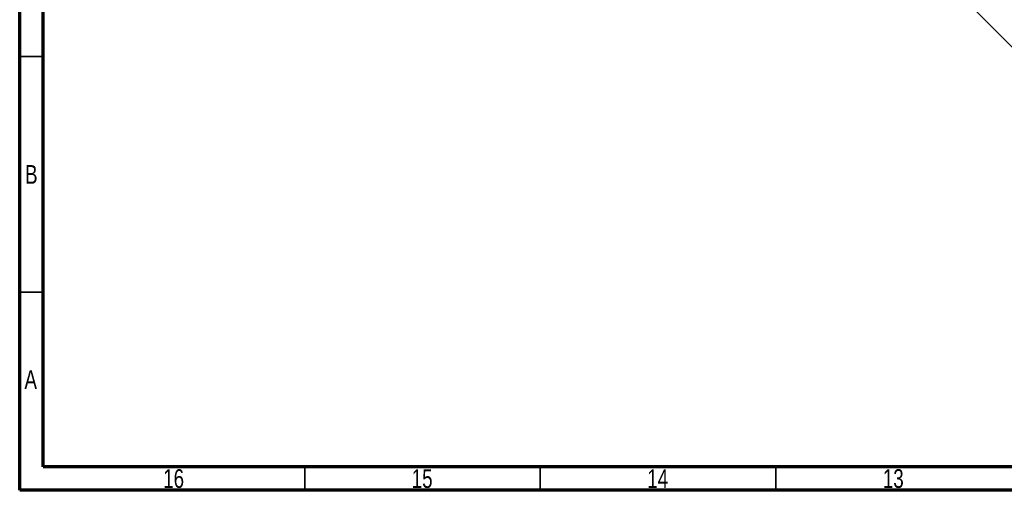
# Model space of a CAD drawing. Header units: millimetres. Extents: x 15 to 836, y 5 to 589.
# Tile 1 of 14: x 15 to 224, y 5 to 105. Entities that reach past the tile are written whole.
import ezdxf

# ---------------------------------------------------------------- set-up
doc = ezdxf.new("R2010")
doc.units = ezdxf.units.MM
doc.styles.add('SLDTEXTSTYLE0', font='TXT', dxfattribs={"width": 0.75})
doc.dimstyles.new('SLDDIMSTYLE2', dxfattribs={"dimtxt": 3.5, "dimasz": 3.302, "dimexe": 0, "dimexo": 0.0625, "dimgap": 0.875, "dimtad": 1, "dimrnd": 1e-09, "dimzin": 12, "dimdsep": 46, "dimtxsty": 'SLDTEXTSTYLE0', "dimblk1": 'NONE', "dimsah": 1, "dimcen": 0, "dimadec": 0, "dimazin": 3, "dimtfac": 1, "dimtmove": 0, "dimatfit": 3, "dimldrblk": 'NONE', "dimfxl": 1, "dimfrac": 2, "dimtolj": 1, "dimtzin": 12, "dimarcsym": 0})

# ---------------------------------------------------------------- blocks, each defined once
blk = doc.blocks.new('_D_16')
at = {"color": 7, "linetype": 'Continuous', "lineweight": 0}
for q in [(162.83, 161.79), (233.37, 91.24)]:
    blk.add_line((166.44, 158.18), q, dxfattribs=at)
at = {"color": 7, "linetype": 'Continuous', "lineweight": 18}
blk.add_solid([(166.44, 158.18), (168.42, 155.48), (169.14, 156.2)], dxfattribs=at)
at = {"color": 7, "linetype": 'Continuous', "lineweight": 18, "char_height": 3.5, "attachment_point": 1, "rotation": 315, "style": 'SLDTEXTSTYLE0'}
for s, insert in [('%%c', (228.26, 102.74)), ('5.0', (232.03, 99.04))]:
    blk.add_mtext(s, dxfattribs=dict(at, insert=insert))
blk = doc.blocks.new('_None')

msp = doc.modelspace()

# ---------------------------------------------------------------- linework, layer by layer
at = {"color": 7, "linetype": 'Continuous', "lineweight": 70}
for p, q in [((15, 5), (15, 589)), ((20, 10), (20, 584)), ((831, 10), (20, 10)), ((836, 5), (15, 5))]:
    msp.add_line(p, q, dxfattribs=at)
at = {"color": 7, "linetype": 'Continuous', "lineweight": 35}
for p, q in [((20, 97), (15, 97)), ((20, 47), (15, 47)), ((75.5, 10), (75.5, 5)), ((125.5, 10), (125.5, 5)), ((175.5, 10), (175.5, 5))]:
    msp.add_line(p, q, dxfattribs=at)

# ---------------------------------------------------------------- texts
at = {"color": 7, "linetype": 'Continuous', "lineweight": 0, "attachment_point": 2, "style": 'SLDTEXTSTYLE0'}
for s, insert, char_height in [('B', (17.471, 73.97), 3.969), ('A', (17.34, 30.47), 3.969), ('16', (47.67, 9.47), 3.9688), ('15', (100.42, 9.47), 3.9688), ('14', (150.42, 9.47), 3.9688), ('13', (200.42, 9.47), 3.9688)]:
    msp.add_mtext(s, dxfattribs=dict(at, insert=insert, char_height=char_height))

# ---------------------------------------------------------------- dimensions: what is measured, and where the dimension line sits
at = {"color": 7, "linetype": 'Continuous', "lineweight": 18}
dim = msp.add_diameter_dim_2p(p1=(162.83, 161.787), p2=(166.441, 158.176), text='%%c5.0', dimstyle='SLDDIMSTYLE2', dxfattribs=at)
dim.commit()
dim.dimension.update_dxf_attribs({"geometry": '_D_16', "text_midpoint": (229.252, 95.365), "dimtype": 163})

doc.saveas('drawing.dxf')
